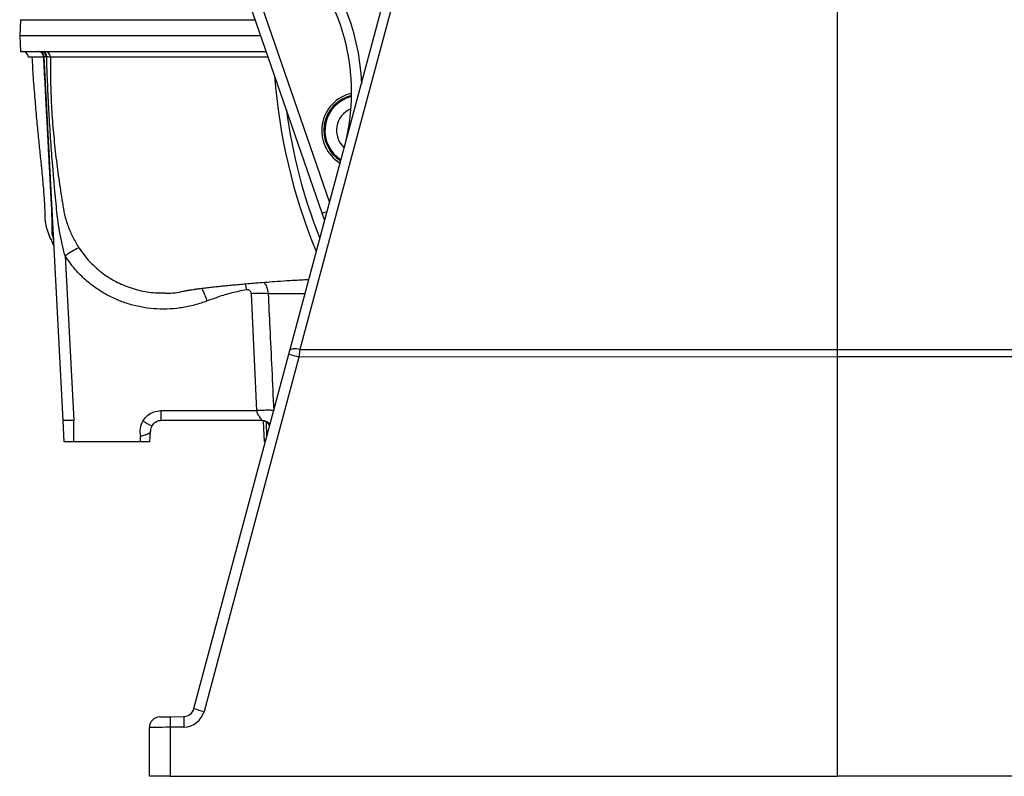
# Model space of a CAD drawing. Header units: millimetres. Extents: x 1240 to 2170, y 618 to 2781.
# Tile 1 of 9: x 1240 to 1705, y 618 to 976. Entities that reach past the tile are written whole.
import ezdxf

# ---------------------------------------------------------------- set-up
doc = ezdxf.new("R2010")
doc.units = ezdxf.units.MM

msp = doc.modelspace()

# ---------------------------------------------------------------- linework, layer by layer
at = {"color": 7, "linetype": 'Continuous', "lineweight": 25}
for p, q in [((1367.32, 819.23), (1454.08, 1143.05)), ((1625.91, 1031.31), (1625.91, 819.67)), ((1382.49, 884.13), (1334.26, 1023.94)), ((1248.36, 960.6), (1248.78, 960.6)), ((1260.16, 786.1), (1251.16, 957.98)), ((1383.75, 880.55), (1382.49, 884.13)), ((1261.07, 863.99), (1265.16, 786.1)), ((1351.71, 790.83), (1349.12, 846.05)), ((1366.85, 817.47), (1367.32, 819.23)), ((1372.07, 819.69), (1371.59, 816.17)), ((1625.91, 819.67), (1625.91, 816.19)), ((1321.98, 649.98), (1366.85, 817.47)), ((1371.59, 816.17), (1326.72, 648.69)), ((1625.91, 816.19), (1371.59, 816.17)), ((1880.23, 816.17), (1625.91, 816.19)), ((1625.91, 816.19), (1625.91, 617.99)), ((1306.4, 790.83), (1351.71, 790.83)), ((1306.4, 790.83), (1306.4, 786.1)), ((1260.69, 776.1), (1260.16, 786.1)), ((1265.16, 776.1), (1265.16, 786.1)), ((1354.14, 786.1), (1306.4, 786.1)), ((1354.69, 785.89), (1355.21, 776.1)), ((1296.66, 776.1), (1296.66, 778.59)), ((1301.14, 776.1), (1301.4, 781.09)), ((1296.66, 776.1), (1265.16, 776.1)), ((1301.14, 776.1), (1296.66, 776.1)), ((1321.98, 649.97), (1321.98, 649.98)), ((1310.74, 646.16), (1317.24, 646.27)), ((1300.91, 617.99), (1300.91, 641.08)), ((1317.24, 641.28), (1310.74, 641.16)), ((1310.74, 641.16), (1310.74, 617.99)), ((1310.74, 617.99), (1300.91, 617.99)), ((1310.74, 617.99), (1625.91, 617.99)), ((1941.09, 617.99), (1625.91, 617.99))]:
    msp.add_line(p, q, dxfattribs=at)
at = {"color": 8, "linetype": 'Continuous', "lineweight": 25}
for p, q in [((1339.52, 1024.03), (1386.05, 889.13)), ((1359.66, 790.62), (1359.65, 790.83)), ((1356.43, 778.55), (1356.17, 785.43))]:
    msp.add_line(p, q, dxfattribs=at)
at = {"color": 7, "linetype": 'Continuous', "lineweight": 25, "flags": 128}
for points in [[(1458.78, 1143.52), (1456.35, 1134.43), (1446.61, 1098.06), (1407.66, 952.58), (1372.07, 819.69)], [(1240.04, 975.6), (1239.84, 971.85), (1239.64, 968.1)], [(1239.64, 968.1), (1239.84, 964.35), (1240.04, 960.6)], [(1396.42, 939.25), (1396.31, 939.23), (1394.02, 938.47)], [(1372.07, 819.69), (1371.19, 819.86), (1370.34, 819.97), (1369.55, 820.01), (1368.85, 819.98), (1368.26, 819.89), (1367.8, 819.72), (1367.48, 819.5), (1367.32, 819.23)], [(1372.07, 819.69), (1387.45, 819.69), (1467.43, 819.69), (1546.67, 819.68), (1625.91, 819.67)], [(1625.91, 819.67), (1645.91, 819.68), (1725.9, 819.68), (1805.14, 819.69), (1879.76, 819.69)], [(1305.83, 646.08), (1305.92, 646.08), (1306.2, 646.08), (1306.65, 646.09), (1307.26, 646.1), (1308, 646.11), (1308.85, 646.13), (1309.78, 646.14), (1310.74, 646.16)], [(1310.74, 641.16), (1308.81, 641.14), (1306.97, 641.13), (1305.27, 641.11), (1303.78, 641.1), (1302.56, 641.09), (1301.66, 641.08), (1301.1, 641.08), (1300.91, 641.08)]]:
    msp.add_lwpolyline(points, dxfattribs=at)
at = {"color": 8, "linetype": 'Continuous', "lineweight": 25, "flags": 128}
for points in [[(1382.49, 884.13), (1382.58, 884.16), (1382.85, 884.25), (1383.29, 884.4), (1383.87, 884.6), (1384.59, 884.85), (1384.94, 884.97)], [(1346.23, 850.77), (1346.48, 849.41), (1346.76, 847.92)]]:
    msp.add_lwpolyline(points, dxfattribs=at)
at = {"color": 8, "linetype": 'Continuous', "lineweight": 25}
for centre, radius, start, end in [((1296.35, 941.05), 105, 2.3018, 45), ((1400.33, 923.22), 17, 103.287, 237.9349), ((1625.91, 968.1), 262.64, 187.6783, 201.4053)]:
    msp.add_arc(centre, radius, start, end, dxfattribs=at)
at = {"color": 7, "linetype": 'Continuous', "lineweight": 25}
for centre, radius, start, end in [((1296.43, 941.05), 100, 345.0022, 45), ((1240.95, 957.8), 2.8, 1.6416, 89.3696), ((1248.23, 957.82), 2.77, 0.559, 89.4516), ((1248.36, 957.8), 2.8, 3, 90), ((1248.36, 957.83), 2.8, 3.0123, 81.3192), ((1249.57, 958.08), 2.53, 358.2464, 83.9464), ((1249.92, 958.15), 2.47, 356.5013, 81.5332), ((1251.4, 957.84), 2.76, 0.3075, 89.1971), ((1625.91, 968.1), 266.5, 184.0992, 202.5139), ((1400.33, 923.22), 18, 102.5108, 238.9146), ((1400.33, 923.22), 16.5, 112.5, 237.2748), ((1400.33, 923.22), 11, 112.4024, 227.7208), ((1248.25, 871.21), 7.45, 3.021, 23.8845), ((1298.38, 807.91), 67.35, 117.1679, 123.6369), ((1353.08, 797.15), 49.06, 85.3607, 94.6393), ((1440.45, 1077.89), 270.62, 254.2187, 255.2595), ((1306.41, 780.83), 10, 149.1299, 192.9714), ((1312.7, 808.52), 27.01, 236.5997, 246.9452), ((1306.41, 781.1), 5, 149.1299, 177), ((1306.41, 781.1), 5, 90, 149.1299), ((1353.67, 781.1), 5, 33.4266, 90), ((1317.15, 651.27), 5, 271, 345.0022), ((1317.06, 651.27), 10, 271, 345.0022), ((1395.58, 910.4), 270.62, 254.2187, 255.2595), ((1305.91, 641.08), 5, 91, 180), ((1382.39, 643.66), 71.7, 178.002, 181.998), ((1388.89, 643.77), 71.69, 178.002, 181.998)]:
    msp.add_arc(centre, radius, start, end, dxfattribs=at)
msp.add_ellipse((1256.17, 957.8), major_axis=(5.01, -0.15), ratio=0.029074, start_param=2.426336, end_param=2.519565, dxfattribs=at)
for points, knots in [([(1240.06, 975.6), (1240.05, 975.6), (1239.86, 975.6), (1240.55, 975.6), (1242.24, 975.6), (1245.2, 975.6), (1249.18, 975.6), (1254.2, 975.6), (1260.22, 975.6), (1267.26, 975.6), (1275.32, 975.6), (1284.37, 975.6), (1294.25, 975.6), (1304.91, 975.6), (1316.25, 975.6), (1328.43, 975.6), (1339.93, 975.6), (1347.78, 975.6), (1350.94, 975.6)], [0, 0, 0, 0, 0.0026891, 0.0750786, 0.1458866, 0.2167492, 0.287558, 0.3551556, 0.422806, 0.4904053, 0.5580008, 0.625648, 0.6932433, 0.75828, 0.8233644, 0.8884141, 0.9551363, 1, 1, 1, 1]), ([(1239.72, 968.1), (1239.7, 968.1), (1239.62, 968.1), (1240.18, 968.1), (1241.38, 968.1), (1243.27, 968.1), (1245.78, 968.1), (1248.85, 968.1), (1252.52, 968.1), (1256.72, 968.1), (1261.52, 968.1), (1266.9, 968.1), (1272.84, 968.1), (1279.34, 968.1), (1286.41, 968.1), (1293.92, 968.1), (1301.83, 968.1), (1310.11, 968.1), (1318.87, 968.1), (1328.07, 968.1), (1337.78, 968.1), (1346.29, 968.1), (1351.69, 968.1), (1353.52, 968.1)], [0, 0, 0, 0, 0.0197901, 0.0735553, 0.1257912, 0.1780271, 0.2306204, 0.283211, 0.3330674, 0.3829243, 0.4331277, 0.4833313, 0.5331867, 0.5830419, 0.6332426, 0.6834434, 0.7315019, 0.7795592, 0.827901, 0.876243, 0.9255049, 0.9747672, 1, 1, 1, 1]), ([(1240.12, 960.6), (1240.09, 960.6), (1240.02, 960.6), (1240.56, 960.6), (1241.67, 960.6), (1243.36, 960.6), (1245.52, 960.6), (1247.42, 960.6), (1248.36, 960.6)], [0, 0, 0, 0, 0.076081, 0.277482, 0.457592, 0.637701, 0.818853, 1, 1, 1, 1]), ([(1249.84, 960.6), (1251.39, 960.6), (1254.5, 960.6), (1260.44, 960.6), (1267.34, 960.6), (1275.32, 960.6), (1284.37, 960.6), (1294.25, 960.6), (1304.91, 960.6), (1316.26, 960.6), (1328.4, 960.6), (1341.48, 960.6), (1350.8, 960.6), (1355.91, 960.6), (1356.11, 960.6)], [0, 0, 0, 0, 0.089706, 0.179477, 0.269185, 0.361658, 0.454201, 0.546674, 0.635646, 0.724684, 0.813674, 0.904953, 0.996304, 1, 1, 1, 1]), ([(1245.43, 957.85), (1245.6, 954.67), (1245.97, 948.16), (1246.73, 938.43), (1247.57, 929.03), (1248.4, 920.44), (1249.19, 912.66), (1249.85, 906.19), (1250.36, 900.92), (1250.74, 896.7), (1251.05, 892.94), (1251.27, 889.64), (1251.43, 886.81), (1251.5, 884.46), (1251.56, 882.56), (1251.57, 881.31), (1251.69, 879.99), (1251.98, 878.47), (1252.41, 876.82), (1252.99, 875.03), (1253.73, 873.09), (1254.67, 870.99), (1255.39, 869.49), (1255.82, 868.74), (1255.83, 868.72)], [0, 0, 0, 0, 0.090089, 0.184549, 0.270128, 0.347287, 0.416661, 0.479107, 0.522101, 0.56247, 0.600957, 0.63841, 0.675744, 0.713866, 0.75371, 0.795846, 0.83556, 0.870757, 0.901811, 0.929267, 0.953912, 0.976816, 0.99929, 1, 1, 1, 1]), ([(1254.82, 885.36), (1254.82, 885.36), (1254.82, 887.04), (1254.5, 890.48), (1254.25, 896.3), (1253.9, 902.66), (1253.55, 909.28), (1253.17, 916.49), (1252.76, 924.25), (1252.33, 932.58), (1251.88, 941.05), (1251.44, 949.53), (1251.15, 955.1), (1251, 957.85)], [0, 0, 0, 0, 0.000001, 0.076245, 0.167717, 0.259193, 0.352653, 0.446117, 0.555704, 0.665295, 0.777853, 0.89041, 1, 1, 1, 1]), ([(1252.1, 958), (1252.02, 958), (1251.65, 958.01), (1251.24, 958.07), (1251.18, 958.01), (1251.16, 957.98)], [0, 0, 0, 0, 0.143351, 0.617488, 1, 1, 1, 1]), ([(1261.07, 863.99), (1260.55, 865.89), (1260.08, 867.81), (1259.22, 871.65), (1258.83, 873.58), (1258.14, 877.46), (1257.84, 879.41), (1257.47, 882.35), (1257.35, 883.33), (1257.2, 884.8), (1257.15, 885.29), (1257.06, 886.27), (1257.01, 886.76), (1256.21, 895.1), (1255.52, 902.95), (1254.6, 914.75), (1254.32, 918.68), (1253.8, 926.54), (1253.56, 930.48), (1253.14, 938.35), (1252.96, 942.28), (1252.64, 950.14), (1252.5, 954.07), (1252.39, 958)], [0, 0, 0, 0, 0.0625, 0.0625, 0.125, 0.125, 0.1875, 0.1875, 0.21875, 0.21875, 0.234375, 0.234375, 0.25, 0.25, 0.5, 0.5, 0.625, 0.625, 0.75, 0.75, 0.875, 0.875, 1, 1, 1, 1]), ([(1254.16, 957.85), (1253.87, 957.89), (1253.45, 957.94), (1252.63, 957.99), (1252.39, 958)], [0, 0, 0, 0, 0.700581, 1, 1, 1, 1]), ([(1254.16, 957.85), (1254.13, 954.04), (1254.15, 950.22), (1254.3, 942.57), (1254.44, 938.74), (1254.85, 931.07), (1255.12, 927.24), (1255.79, 919.57), (1256.18, 915.75), (1257.06, 908.11), (1257.55, 904.3), (1258.62, 896.7), (1259.21, 892.9), (1259.99, 888.16), (1260.14, 887.21), (1260.34, 886.03), (1260.38, 885.79), (1260.47, 885.32), (1260.51, 885.08), (1260.65, 884.38), (1260.75, 883.91), (1261.07, 882.51), (1261.32, 881.58), (1261.87, 879.76), (1262.17, 878.87), (1263.17, 876.21), (1263.93, 874.49), (1265.64, 871.11), (1266.59, 869.46), (1267.63, 867.84)], [0, 0, 0, 0, 0.125, 0.125, 0.25, 0.25, 0.375, 0.375, 0.5, 0.5, 0.625, 0.625, 0.75, 0.75, 0.78125, 0.78125, 0.789063, 0.789063, 0.796875, 0.796875, 0.8125, 0.8125, 0.84375, 0.84375, 0.875, 0.875, 0.9375, 0.9375, 1, 1, 1, 1]), ([(1255.06, 874.22), (1255.05, 874.74), (1255.05, 875.31), (1255.04, 876.3), (1255.03, 876.65), (1255.02, 877.4), (1255.02, 877.8), (1255, 878.65), (1254.99, 879.1), (1254.97, 880.08), (1254.96, 880.61), (1254.94, 881.47), (1254.93, 881.77), (1254.91, 882.4), (1254.9, 882.73), (1254.88, 883.42), (1254.87, 883.78), (1254.85, 884.35), (1254.85, 884.54), (1254.84, 884.84), (1254.83, 884.94), (1254.82, 885.15), (1254.82, 885.25), (1254.82, 885.36)], [0, 0, 0, 0, 0.25, 0.25, 0.375, 0.375, 0.5, 0.5, 0.625, 0.625, 0.75, 0.75, 0.8125, 0.8125, 0.875, 0.875, 0.9375, 0.9375, 0.96875, 0.96875, 0.984375, 0.984375, 1, 1, 1, 1]), ([(1255.56, 872.53), (1255.56, 872.53), (1255.57, 872.53), (1255.61, 872.31), (1255.66, 871.98), (1255.67, 871.69), (1255.67, 871.58)], [0, 0, 0, 0, 0.219027, 0.477676, 0.798943, 1, 1, 1, 1]), ([(1328.16, 842.65), (1327.96, 842.58), (1325.8, 841.75), (1321.58, 840.44), (1315.39, 839.22), (1309.15, 838.7), (1302.93, 838.87), (1296.8, 839.71), (1290.83, 841.2), (1285.1, 843.35), (1279.67, 846.09), (1274.41, 849.51), (1269.46, 853.67), (1264.86, 858.51), (1262.33, 862.17), (1261.07, 863.99)], [0, 0, 0, 0, 0.008502, 0.090937, 0.17362, 0.256049, 0.336975, 0.418146, 0.499064, 0.578645, 0.658467, 0.73804, 0.825252, 0.912795, 1, 1, 1, 1]), ([(1317.63, 847.42), (1317.7, 847.44), (1317.94, 847.48), (1318.35, 847.56), (1318.83, 847.64), (1319.31, 847.72), (1319.82, 847.81), (1320.54, 847.92), (1321.64, 848.09), (1323.19, 848.31), (1325.23, 848.58), (1327.62, 848.88), (1330.23, 849.19), (1332.87, 849.48), (1335.42, 849.74), (1338.1, 850.01), (1340.97, 850.28), (1344.1, 850.56), (1347.48, 850.85), (1351.25, 851.17), (1355.45, 851.53), (1360.18, 851.91), (1365.79, 852.29), (1371.33, 852.58), (1375.04, 852.75), (1376.32, 852.81)], [0, 0, 0, 0, 0.016912, 0.049992, 0.076596, 0.096719, 0.114116, 0.13381, 0.175958, 0.225564, 0.274146, 0.333338, 0.384311, 0.427257, 0.467688, 0.507918, 0.552759, 0.597393, 0.642954, 0.694385, 0.752208, 0.815161, 0.8843, 0.959961, 1, 1, 1, 1]), ([(1308.19, 846.42), (1308.42, 846.41), (1311.41, 846.23), (1314.6, 846.7), (1317.45, 847.4), (1317.62, 847.44)], [0, 0, 0, 0, 0.07338, 0.942992, 1, 1, 1, 1]), ([(1346.76, 847.92), (1344.47, 847.45), (1339.9, 846.53), (1333.7, 844.71), (1329.83, 843.28), (1328.16, 842.65)], [0, 0, 0, 0, 0.360757, 0.723293, 1, 1, 1, 1]), ([(1349.12, 846.05), (1349.08, 846.28), (1349.01, 846.74), (1348.63, 847.32), (1348.1, 847.74), (1347.44, 847.97), (1346.98, 847.94), (1346.76, 847.92)], [0, 0, 0, 0, 0.203186, 0.400754, 0.599814, 0.799923, 1, 1, 1, 1]), ([(1357.05, 846.05), (1357.3, 840.73), (1358.17, 822.33), (1359.04, 803.92), (1359.65, 790.83)], [0, 0, 0, 0, 0.289048, 1, 1, 1, 1]), ([(1297.82, 785.96), (1297.86, 786.03), (1298.48, 787.04), (1300.05, 788.78), (1303.03, 790.5), (1305.28, 790.72), (1306.4, 790.83)], [0, 0, 0, 0, 0.020844, 0.347024, 0.673499, 1, 1, 1, 1]), ([(1359.65, 790.83), (1359.61, 790.85), (1359.52, 790.87), (1359.26, 790.91), (1359.08, 790.93), (1358.65, 790.95), (1358.38, 790.96), (1357.77, 790.97), (1357.43, 790.98), (1356.67, 790.98), (1356.25, 790.97), (1355.39, 790.96), (1354.93, 790.95), (1354.01, 790.93), (1353.54, 790.91), (1352.61, 790.87), (1352.15, 790.85), (1351.71, 790.83)], [0, 0, 0, 0, 0.125, 0.125, 0.25, 0.25, 0.375, 0.375, 0.5, 0.5, 0.625, 0.625, 0.75, 0.75, 0.875, 0.875, 1, 1, 1, 1]), ([(1354.14, 786.1), (1354.15, 786.1), (1354.16, 786.1), (1354.18, 786.11), (1354.18, 786.13), (1354.18, 786.15), (1354.18, 786.18), (1354.16, 786.22), (1354.14, 786.27), (1354.12, 786.32), (1354.09, 786.38), (1354.05, 786.45), (1354, 786.52), (1353.89, 786.69), (1353.63, 787.05), (1353.25, 787.53), (1352.92, 787.97), (1352.71, 788.25), (1352.53, 788.51), (1352.39, 788.74), (1352.24, 789.01), (1352.09, 789.31), (1351.96, 789.67), (1351.85, 790.04), (1351.77, 790.43), (1351.73, 790.7), (1351.71, 790.83)], [0, 0, 0, 0, 0.0236689, 0.0472195, 0.0706783, 0.0940719, 0.1174271, 0.1407711, 0.1641309, 0.1875335, 0.2110058, 0.2345744, 0.2582657, 0.2821054, 0.3941994, 0.5266191, 0.5837623, 0.6412713, 0.678766, 0.7160015, 0.7530109, 0.8013663, 0.8500312, 0.899221, 0.9491441, 1, 1, 1, 1]), ([(1306.4, 786.1), (1305.84, 786.04), (1304.72, 785.93), (1303.37, 785.15), (1302.57, 784.35), (1302.23, 783.86), (1302.14, 783.69), (1302.12, 783.66)], [0, 0, 0, 0, 0.32489, 0.649542, 0.879975, 0.977814, 1, 1, 1, 1]), ([(1301.4, 781.09), (1301.39, 780.96), (1301.35, 780.56), (1301.06, 780.2), (1300.27, 779.75), (1299, 779.29), (1297.71, 778.9), (1296.92, 778.67), (1296.67, 778.59), (1296.66, 778.59)], [0, 0, 0, 0, 0.0859715, 0.2548198, 0.4596774, 0.6817709, 0.9007849, 0.9958658, 1, 1, 1, 1]), ([(1301.42, 781.36), (1301.41, 781.35), (1301.41, 781.26), (1301.41, 781.17), (1301.4, 781.09)], [0, 0, 0, 0, 0.03913, 1, 1, 1, 1]), ([(1265.16, 776.1), (1264.65, 776.1), (1263.65, 776.1), (1262.3, 776.1), (1261.3, 776.1), (1260.76, 776.1), (1260.71, 776.1), (1260.69, 776.1)], [0, 0, 0, 0, 0.215166, 0.430472, 0.645, 0.859185, 1, 1, 1, 1]), ([(1355.77, 776.1), (1355.73, 776.1), (1355.39, 776.1), (1355.19, 776.1), (1355.25, 776.1), (1355.26, 776.1)], [0, 0, 0, 0, 0.093455, 0.776696, 1, 1, 1, 1])]:
    msp.add_open_spline(points, degree=3, knots=knots, dxfattribs=at)
for points in [[(1248.78, 960.6), (1249.12, 960.6), (1249.47, 960.6), (1249.84, 960.6)], [(1260.54, 786.1), (1260.29, 786.1), (1260.16, 786.1), (1260.16, 786.1)], [(1261.63, 786.1), (1261.16, 786.1), (1260.79, 786.1), (1260.54, 786.1)], [(1263.24, 786.1), (1262.64, 786.1), (1262.09, 786.1), (1261.63, 786.1)], [(1265.16, 786.1), (1264.5, 786.1), (1263.85, 786.1), (1263.24, 786.1)]]:
    msp.add_open_spline(points, degree=3, dxfattribs=at)
at = {"color": 8, "linetype": 'Continuous', "lineweight": 25}
for points, knots in [([(1251, 957.85), (1249.74, 957.85), (1247.2, 957.85), (1244.92, 957.85), (1243.76, 957.85), (1243.86, 957.85), (1243.9, 957.85)], [0, 0, 0, 0, 0.286086, 0.572389, 0.858452, 1, 1, 1, 1]), ([(1357.06, 957.85), (1354.52, 957.85), (1348.06, 957.85), (1338.32, 957.85), (1327.76, 957.85), (1317.07, 957.85), (1306.36, 957.85), (1295.91, 957.85), (1286.26, 957.85), (1277.49, 957.85), (1269.62, 957.85), (1263.24, 957.85), (1258.06, 957.85), (1255.46, 957.85), (1254.16, 957.85)], [0, 0, 0, 0, 0.0505468, 0.128475, 0.2064516, 0.2844038, 0.3770281, 0.4697158, 0.5623326, 0.6574926, 0.7527262, 0.8478872, 0.9238661, 1, 1, 1, 1]), ([(1255.63, 872.12), (1255.62, 872.16), (1255.44, 872.6), (1255.18, 873.46), (1255.1, 873.95), (1255.06, 874.22)], [0, 0, 0, 0, 0.04403, 0.463665, 1, 1, 1, 1]), ([(1267.63, 867.84), (1268.42, 866.68), (1269.99, 864.36), (1272.77, 861.14), (1275.85, 858.14), (1280.11, 854.71), (1285.82, 851.22), (1293.1, 848.32), (1300.66, 846.57), (1305.74, 846.47), (1308.19, 846.42)], [0, 0, 0, 0, 0.087661, 0.175325, 0.2661, 0.356878, 0.517503, 0.682668, 0.846346, 1, 1, 1, 1]), ([(1354.98, 851.48), (1355.47, 850.81), (1356.65, 849.21), (1356.9, 847.22), (1357.05, 846.05)], [0, 0, 0, 0, 0.416359, 1, 1, 1, 1]), ([(1325.75, 848.65), (1325.8, 848.53), (1326, 848.08), (1326.62, 846.54), (1327.38, 844.64), (1327.91, 843.28), (1328.12, 842.75), (1328.16, 842.65)], [0, 0, 0, 0, 0.112092, 0.44889, 0.785691, 0.960052, 1, 1, 1, 1]), ([(1374.5, 846), (1373.93, 846), (1371.38, 846), (1367.66, 846.01), (1363.39, 846.02), (1360.42, 846.04), (1358.34, 846.05), (1357.48, 846.05), (1357.05, 846.05)], [0, 0, 0, 0, 0.062398, 0.278616, 0.49501, 0.711228, 0.855509, 1, 1, 1, 1]), ([(1357.94, 784.21), (1357.83, 784.39), (1357.37, 785.09), (1356.02, 785.87), (1354.77, 786.02), (1354.14, 786.1)], [0, 0, 0, 0, 0.142221, 0.571113, 1, 1, 1, 1])]:
    msp.add_open_spline(points, degree=3, knots=knots, dxfattribs=at)

doc.saveas('drawing.dxf')
